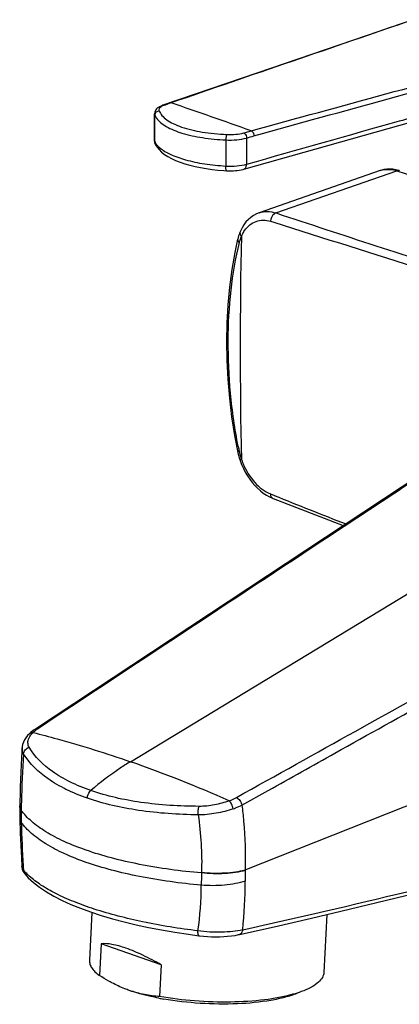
# Model space of a CAD drawing. Header units: millimetres. Extents: x 34 to 540, y 12 to 394.
# Tile 7 of 11: x 288 to 333, y 69 to 186. Entities that reach past the tile are written whole.
import ezdxf

# ---------------------------------------------------------------- set-up
doc = ezdxf.new("R2010")
doc.units = ezdxf.units.MM
doc.header["$LTSCALE"] = 32.67
doc.layers.get('0').update_dxf_attribs({"linetype": 'CONTINUOUS'})

msp = doc.modelspace()

# ---------------------------------------------------------------- linework, layer by layer
at = {"color": 7, "linetype": 'CONTINUOUS'}
for p, q in [((334.54, 185.59), (328.99, 183.68)), ((303.83, 171.25), (303.84, 174.4)), ((303.84, 174.44), (303.84, 174.39)), ((304.34, 175.2), (304.2, 175.1)), ((304.5, 175.29), (304.34, 175.2)), ((314.44, 167.83), (334.42, 173.47)), ((303.89, 170.92), (303.92, 170.83)), ((303.92, 170.82), (303.92, 170.83)), ((312.08, 167.65), (312.38, 167.64)), ((314.44, 167.83), (314.44, 167.83)), ((330.64, 167.65), (316.25, 162.63)), ((332.53, 167.75), (332.16, 167.81)), ((332.93, 167.64), (332.53, 167.75)), ((314, 160.39), (314, 160.39)), ((313.68, 134.37), (313.73, 134.15)), ((313.73, 134.15), (313.78, 133.94)), ((313.78, 133.94), (313.84, 133.73)), ((337.91, 133.14), (289.66, 101.29)), ((313.98, 133.28), (314, 133.21)), ((317.86, 128.71), (317.93, 128.69)), ((317.93, 128.69), (326.27, 125.46)), ((289.09, 100.86), (288.95, 100.73)), ((289.22, 100.97), (289.09, 100.86)), ((288.09, 99.05), (288.02, 97.92)), ((287.8, 92.05), (287.8, 91.79)), ((287.8, 91.79), (287.8, 91.54)), ((287.81, 90.67), (287.87, 88.92)), ((287.87, 88.92), (287.93, 87.46)), ((287.93, 87.46), (288, 85.98)), ((288, 85.98), (288.05, 84.95)), ((288.19, 84.41), (288.3, 84.22)), ((288.3, 84.22), (288.42, 84.06)), ((288.42, 84.06), (288.42, 84.06)), ((296.39, 79.49), (296.09, 73.81)), ((324.31, 79.25), (323.96, 72.37)), ((307.85, 76.9), (309.11, 76.73)), ((297.47, 75.76), (297.28, 71.99)), ((304.63, 73.26), (297.47, 75.76)), ((304.63, 73.26), (304.43, 69.5))]:
    msp.add_line(p, q, dxfattribs=at)
at = {"color": 9, "linetype": 'CONTINUOUS'}
for p, q in [((305.35, 175.55), (305.08, 175.45)), ((305.44, 175.58), (305.35, 175.55)), ((305.79, 175.7), (305.44, 175.58)), ((303.84, 174.4), (303.84, 174.39)), ((305.08, 175.45), (304.99, 175.42)), ((303.87, 171.1), (303.87, 174.25)), ((312.31, 171.3), (312.31, 168.16)), ((314.76, 171.53), (314.76, 168.39)), ((318.26, 162.62), (332.64, 167.63)), ((332.64, 167.63), (354.06, 160.76)), ((317.61, 129.23), (318.07, 129.05)), ((300.96, 97.4), (341.42, 121.94)), ((314.61, 84.55), (372.12, 107.33)), ((314.22, 92.25), (317.34, 94)), ((287.98, 91.73), (287.98, 91.65)), ((309.41, 84.18), (309.41, 84.26)), ((314.61, 84.47), (314.61, 84.55))]:
    msp.add_line(p, q, dxfattribs=at)
at = {"color": 7, "linetype": 'CONTINUOUS'}
for points in [[(328.99, 183.68), (316.1, 179.28), (304.82, 175.42)], [(303.91, 174.73), (303.86, 174.59), (303.84, 174.44)], [(304.2, 175.1), (304.08, 174.99), (303.99, 174.87), (303.91, 174.73)], [(304.82, 175.42), (304.69, 175.37), (304.5, 175.29)], [(303.83, 171.25), (303.85, 171.08), (303.89, 170.92)], [(303.92, 170.82), (303.96, 170.73), (304.14, 170.44), (304.36, 170.15), (304.65, 169.86), (305, 169.58), (305.41, 169.33), (305.85, 169.09), (306.34, 168.87), (306.86, 168.66), (307.43, 168.47), (308.02, 168.3), (308.65, 168.15), (309.3, 168.01), (309.97, 167.89), (310.66, 167.79), (311.37, 167.71), (312.08, 167.65)], [(312.38, 167.64), (312.48, 167.63), (312.72, 167.63), (312.96, 167.63), (313.2, 167.64), (313.44, 167.65), (313.67, 167.68), (313.9, 167.71), (314.13, 167.75), (314.35, 167.8), (314.44, 167.83)], [(332.16, 167.81), (331.79, 167.83), (331.43, 167.82), (331.07, 167.77), (330.73, 167.68), (330.64, 167.65)], [(316.25, 162.63), (315.93, 162.5), (315.59, 162.32), (315.27, 162.1), (314.98, 161.84), (314.7, 161.55), (314.45, 161.22), (314.23, 160.86), (314.04, 160.47), (314, 160.39)], [(314, 160.39), (313.94, 160.24), (313.88, 160.06), (313.82, 159.89), (313.76, 159.71)], [(313.71, 159.5), (313.36, 157.91), (313.01, 155.89), (312.74, 153.82), (312.55, 151.7), (312.43, 149.53), (312.39, 147.34), (312.43, 145.11), (312.54, 142.87), (312.73, 140.63), (312.99, 138.4), (313.34, 136.18), (313.68, 134.37)], [(313.76, 159.71), (313.72, 159.52), (313.71, 159.5)], [(313.84, 133.73), (313.9, 133.52), (313.96, 133.32), (313.98, 133.28)], [(314, 133.21), (314.18, 132.73), (314.39, 132.27), (314.61, 131.82), (314.87, 131.4), (315.14, 130.99), (315.43, 130.6), (315.74, 130.24), (316.07, 129.91), (316.41, 129.6), (316.76, 129.33), (317.12, 129.09)], [(317.12, 129.09), (317.49, 128.88), (317.86, 128.71)], [(288.95, 100.73), (288.74, 100.51), (288.54, 100.25), (288.37, 99.99), (288.24, 99.72), (288.15, 99.44), (288.1, 99.16), (288.09, 99.05)], [(289.66, 101.29), (289.51, 101.19), (289.37, 101.08), (289.22, 100.97)], [(288.02, 97.92), (287.98, 97.05), (287.94, 96.17), (287.9, 95.3), (287.87, 94.43), (287.84, 93.56), (287.82, 92.69), (287.8, 92.05)], [(287.8, 91.54), (287.8, 91.28), (287.8, 91.03), (287.81, 90.78), (287.81, 90.67)], [(313.91, 76.87), (318.04, 77.8), (322.5, 78.82), (326.95, 79.87), (331.4, 80.94), (335.85, 82.02), (340.31, 83.13), (344.76, 84.26), (349.21, 85.4), (353.37, 86.49)], [(288.05, 84.94), (288.06, 84.85), (288.11, 84.63), (288.19, 84.41)], [(288.42, 84.06), (288.82, 83.62), (289.45, 83.04), (290.16, 82.48), (290.97, 81.95), (291.86, 81.43), (292.84, 80.93), (293.89, 80.45), (295.02, 79.99), (296.22, 79.55), (297.49, 79.13), (298.82, 78.74), (300.21, 78.37), (301.65, 78.02), (303.13, 77.7), (304.67, 77.41), (306.24, 77.14), (307.85, 76.9)], [(309.11, 76.73), (309.17, 76.73), (309.64, 76.68), (310.12, 76.64), (310.61, 76.61), (311.09, 76.6), (311.58, 76.61), (312.06, 76.63), (312.52, 76.66), (312.97, 76.71), (313.41, 76.77), (313.82, 76.85), (313.91, 76.87)]]:
    msp.add_lwpolyline(points, dxfattribs=at)
at = {"color": 9, "linetype": 'CONTINUOUS'}
for centre, radius, start, end in [((101.79, -424.88), 634.29, 70.32717, 71.23858), ((305.38, 174.89), 1.65, 202.8694, 207.5983), ((305.25, 171.69), 1.5, 203.12, 205.6543), ((331.55, 165.05), 2.75, 106.9235, 109.2169), ((331.55, 165.03), 2.77, 101.897, 106.9153), ((1624.12, 4119.29), 4166.59, 251.73516, 252.07908), ((920.28, 146.57), 606.27, 178.74474, 181.2516), ((318.2, 158.12), 4.4, 156.828, 157.9362), ((367.73, 145.68), 55.02, 191.3425, 191.9193), ((322.1, 136.05), 8.39, 191.9221, 193.4628), ((322.19, 136.07), 8.48, 193.4621, 194.9943), ((322.23, 136.08), 8.53, 194.9935, 195.7595), ((322.24, 136.08), 8.53, 195.7584, 198.8258), ((322.23, 136.08), 8.52, 198.8394, 200.3294), ((322.25, 136.09), 8.54, 200.326, 202.5681), ((910.4, 1609.24), 1594.32, 248.19007, 248.5194), ((291.25, 98.91), 2.7, 134.5684, 139.3298), ((291.46, 98.71), 3, 133.4613, 134.6282), ((291.73, 98.45), 3.37, 132.7662, 133.7773), ((292.04, 98.11), 3.82, 128.9733, 132.7093), ((420.26, 89.14), 132.31, 176.0238, 178.4963), ((248.7, -51.85), 158.14, 66.1267, 70.7028), ((440.97, 88.52), 153.03, 178.467, 178.7971), ((288.42, 92.19), 0.616, 178.735, 180.7061), ((316.65, 91.02), 28.68, 178.7459, 181.6421), ((453.37, 95.04), 165.46, 181.6754, 183.4734), ((88.46, 1094.13), 1041.49, 282.52442, 284.7299), ((448.65, 94.76), 160.73, 183.4771, 183.6504), ((293.06, 88.54), 6.26, 219.7961, 221.2529), ((293.35, 88.79), 6.65, 221.2526, 222.6525), ((367.38, 83.4), 52.77, 178.8444, 180.2103), ((364.08, 82.71), 54.69, 178.4597, 179.9694), ((261.5, 83.01), 53.1, 353.96, 0.2179), ((271.56, 82.81), 37.83, 351.6226, 359.8898)]:
    msp.add_arc(centre, radius, start, end, dxfattribs=at)
at = {"color": 7, "linetype": 'CONTINUOUS'}
msp.add_arc((310.81, 102.75), 34.06, 259.0414, 260.0493, dxfattribs=at)
at = {"color": 9, "linetype": 'CONTINUOUS'}
for points, knots in [([(334.54, 185.58), (329.75, 183.92), (320.16, 180.64), (310.58, 177.36), (305.79, 175.7)], [0, 0, 0, 0, 0.500314, 1, 1, 1, 1]), ([(315.32, 172.38), (320.65, 173.86), (331.33, 176.76), (342, 179.68), (347.33, 181.17)], [0, 0, 0, 0, 0.500166, 1, 1, 1, 1]), ([(315.65, 171.78), (320.96, 173.26), (331.6, 176.19), (342.24, 179.13), (347.56, 180.63)], [0, 0, 0, 0, 0.499924, 1, 1, 1, 1]), ([(305.79, 175.7), (305.78, 175.71), (305.72, 175.72), (305.66, 175.71), (305.62, 175.7)], [0, 0, 0, 0, 0.262535, 1, 1, 1, 1]), ([(304.38, 174.74), (304.25, 174.74), (303.98, 174.63), (303.87, 174.37), (303.87, 174.25)], [0, 0, 0, 0, 0.509373, 1, 1, 1, 1]), ([(304.56, 175.21), (304.53, 175.19), (304.43, 175.1), (304.36, 174.98), (304.35, 174.89)], [0, 0, 0, 0, 0.297006, 1, 1, 1, 1]), ([(304.38, 174.74), (304.45, 174.55), (304.72, 174.16), (305.3, 173.66), (306.1, 173.2), (307.49, 172.64), (309.61, 172.16), (311.42, 172), (312.38, 171.95)], [0, 0, 0, 0, 0.07082, 0.157276, 0.261133, 0.382251, 0.669764, 1, 1, 1, 1]), ([(304.99, 175.42), (304.95, 175.41), (304.8, 175.35), (304.66, 175.28), (304.56, 175.21)], [0, 0, 0, 0, 0.282485, 1, 1, 1, 1]), ([(304.99, 175.42), (304.98, 175.43), (304.92, 175.44), (304.86, 175.44), (304.82, 175.42)], [0, 0, 0, 0, 0.262989, 1, 1, 1, 1]), ([(338.98, 175.21), (336.96, 174.65), (328.88, 172.4), (320.81, 170.1), (314.76, 168.39)], [0, 0, 0, 0, 0.249824, 1, 1, 1, 1]), ([(303.93, 174.12), (303.94, 174.1), (303.98, 174.02), (304.04, 173.94), (304.08, 173.88)], [0, 0, 0, 0, 0.242118, 1, 1, 1, 1]), ([(304.08, 173.88), (304.21, 173.69), (304.57, 173.33), (305.54, 172.67), (307.21, 172.01), (309.61, 171.51), (311.37, 171.35), (312.31, 171.3)], [0, 0, 0, 0, 0.077303, 0.169565, 0.399118, 0.681645, 1, 1, 1, 1]), ([(312.38, 171.95), (312.75, 171.93), (313.44, 171.94), (314.12, 172.05), (314.43, 172.13)], [0, 0, 0, 0, 0.530147, 1, 1, 1, 1]), ([(314.43, 172.13), (314.48, 172.11), (314.68, 171.97), (314.76, 171.72), (314.76, 171.53)], [0, 0, 0, 0, 0.21738, 1, 1, 1, 1]), ([(315.32, 172.38), (315.37, 172.36), (315.56, 172.22), (315.65, 171.96), (315.65, 171.78)], [0, 0, 0, 0, 0.217879, 1, 1, 1, 1]), ([(304.08, 170.74), (304.06, 170.77), (303.99, 170.86), (303.93, 170.96), (303.89, 171.04)], [0, 0, 0, 0, 0.259639, 1, 1, 1, 1]), ([(312.38, 171.95), (312.37, 171.92), (312.35, 171.83), (312.32, 171.62), (312.31, 171.43), (312.31, 171.3)], [0, 0, 0, 0, 0.158679, 0.404167, 1, 1, 1, 1]), ([(312.31, 171.3), (312.74, 171.28), (313.57, 171.3), (314.39, 171.42), (314.76, 171.53)], [0, 0, 0, 0, 0.530363, 1, 1, 1, 1]), ([(304.46, 170.34), (304.42, 170.37), (304.29, 170.5), (304.16, 170.63), (304.08, 170.74)], [0, 0, 0, 0, 0.265268, 1, 1, 1, 1]), ([(312.31, 168.16), (311.47, 168.21), (309.86, 168.37), (307.65, 168.83), (305.85, 169.45), (304.84, 170.01), (304.46, 170.34)], [0, 0, 0, 0, 0.30652, 0.584693, 0.819067, 1, 1, 1, 1]), ([(314.76, 168.39), (314.39, 168.28), (313.57, 168.15), (312.74, 168.14), (312.31, 168.16)], [0, 0, 0, 0, 0.469879, 1, 1, 1, 1]), ([(312.38, 167.64), (312.36, 167.64), (312.34, 167.7), (312.32, 167.8), (312.31, 167.96), (312.31, 168.09), (312.31, 168.16)], [0, 0, 0, 0, 0.090389, 0.294953, 0.606772, 1, 1, 1, 1]), ([(314.44, 167.83), (314.48, 167.84), (314.58, 167.89), (314.72, 168.08), (314.75, 168.26), (314.76, 168.39)], [0, 0, 0, 0, 0.211516, 0.444187, 1, 1, 1, 1]), ([(330.98, 167.74), (331.25, 167.8), (331.81, 167.83), (332.36, 167.72), (332.64, 167.63)], [0, 0, 0, 0, 0.484598, 1, 1, 1, 1]), ([(332.93, 167.64), (332.9, 167.65), (332.81, 167.67), (332.71, 167.65), (332.64, 167.63)], [0, 0, 0, 0, 0.242246, 1, 1, 1, 1]), ([(316.25, 162.63), (316.57, 162.74), (317.25, 162.85), (317.93, 162.73), (318.26, 162.62)], [0, 0, 0, 0, 0.487626, 1, 1, 1, 1]), ([(314.54, 160.54), (314.71, 160.79), (315.12, 161.23), (315.89, 161.67), (316.76, 161.82), (317.35, 161.73), (317.63, 161.64)], [0, 0, 0, 0, 0.258324, 0.502661, 0.745685, 1, 1, 1, 1]), ([(318.26, 162.62), (318.18, 162.59), (317.83, 162.37), (317.65, 161.95), (317.63, 161.64)], [0, 0, 0, 0, 0.22273, 1, 1, 1, 1]), ([(317.63, 161.64), (319.61, 161.01), (327.55, 158.5), (335.48, 155.99), (341.44, 154.1)], [0, 0, 0, 0, 0.248972, 1, 1, 1, 1]), ([(314, 160.39), (313.97, 160.31), (313.97, 160.1), (314.09, 159.93), (314.16, 159.85)], [0, 0, 0, 0, 0.442066, 1, 1, 1, 1]), ([(314.16, 159.85), (314.19, 159.92), (314.3, 160.15), (314.43, 160.38), (314.54, 160.54)], [0, 0, 0, 0, 0.257132, 1, 1, 1, 1]), ([(313.71, 159.5), (313.7, 159.44), (313.73, 159.27), (313.85, 159.16), (313.92, 159.11)], [0, 0, 0, 0, 0.429871, 1, 1, 1, 1]), ([(313.92, 159.11), (313.93, 159.16), (313.99, 159.39), (314.07, 159.61), (314.13, 159.77)], [0, 0, 0, 0, 0.255755, 1, 1, 1, 1]), ([(313.78, 134.86), (313.36, 136.95), (312.77, 141.14), (312.49, 147.37), (312.8, 153.37), (313.46, 157.25), (313.92, 159.11)], [0, 0, 0, 0, 0.262667, 0.518523, 0.764568, 1, 1, 1, 1]), ([(313.89, 134.32), (313.84, 134.32), (313.78, 134.32), (313.69, 134.34), (313.68, 134.37)], [0, 0, 0, 0, 0.684037, 1, 1, 1, 1]), ([(337.94, 132.98), (333.94, 130.35), (317.97, 119.81), (302, 109.28), (290.02, 101.37)], [0, 0, 0, 0, 0.250052, 1, 1, 1, 1]), ([(314.16, 133.33), (314.14, 133.32), (314.09, 133.31), (314.03, 133.29), (314, 133.29), (313.98, 133.28), (313.98, 133.28)], [0, 0, 0, 0, 0.426798, 0.740604, 0.932977, 1, 1, 1, 1]), ([(314.36, 132.81), (314.7, 132), (315.56, 130.57), (316.9, 129.51), (317.61, 129.23)], [0, 0, 0, 0, 0.536494, 1, 1, 1, 1]), ([(317.61, 129.23), (317.61, 129.11), (317.66, 128.89), (317.83, 128.72), (317.93, 128.69)], [0, 0, 0, 0, 0.546312, 1, 1, 1, 1]), ([(313.57, 93.16), (318.3, 95.79), (337.2, 106.31), (356.1, 116.85), (370.27, 124.75)], [0, 0, 0, 0, 0.25005, 1, 1, 1, 1]), ([(317.34, 94), (319.99, 95.47), (330.56, 101.38), (341.13, 107.28), (349.06, 111.71)], [0, 0, 0, 0, 0.250059, 1, 1, 1, 1]), ([(288.9, 100.2), (288.91, 100.24), (289, 100.41), (289.11, 100.56), (289.21, 100.67)], [0, 0, 0, 0, 0.236204, 1, 1, 1, 1]), ([(288.95, 100.73), (289.01, 100.78), (289.15, 100.87), (289.32, 100.89), (289.4, 100.88)], [0, 0, 0, 0, 0.481616, 1, 1, 1, 1]), ([(289.4, 100.88), (290.36, 100.64), (294.25, 99.61), (298.09, 98.4), (300.96, 97.4)], [0, 0, 0, 0, 0.245747, 1, 1, 1, 1]), ([(290.02, 101.37), (289.99, 101.34), (289.85, 101.25), (289.73, 101.16), (289.63, 101.08)], [0, 0, 0, 0, 0.259031, 1, 1, 1, 1]), ([(289.7, 101.32), (289.72, 101.33), (289.82, 101.38), (289.94, 101.38), (290.02, 101.37)], [0, 0, 0, 0, 0.236097, 1, 1, 1, 1]), ([(288.92, 99.14), (288.83, 99.29), (288.73, 99.66), (288.82, 100.03), (288.9, 100.2)], [0, 0, 0, 0, 0.486058, 1, 1, 1, 1]), ([(288.27, 98.32), (288.21, 98.43), (288.1, 98.66), (288.08, 98.92), (288.09, 99.05)], [0, 0, 0, 0, 0.50506, 1, 1, 1, 1]), ([(288.27, 98.32), (288.28, 98.49), (288.43, 98.85), (288.74, 99.07), (288.92, 99.14)], [0, 0, 0, 0, 0.486909, 1, 1, 1, 1]), ([(295.84, 93.07), (294.97, 93.37), (293.36, 94.03), (290.66, 95.58), (288.99, 97.14), (288.27, 98.32)], [0, 0, 0, 0, 0.293582, 0.557418, 1, 1, 1, 1]), ([(296.25, 93.98), (295.41, 94.28), (293.83, 94.92), (291.21, 96.44), (289.59, 97.98), (288.92, 99.14)], [0, 0, 0, 0, 0.293764, 0.557686, 1, 1, 1, 1]), ([(300.96, 97.4), (300.55, 97.16), (298.92, 96.12), (297.37, 94.94), (296.25, 93.98)], [0, 0, 0, 0, 0.243721, 1, 1, 1, 1]), ([(295.84, 93.07), (295.84, 93.16), (295.88, 93.49), (296.06, 93.82), (296.25, 93.98)], [0, 0, 0, 0, 0.254606, 1, 1, 1, 1]), ([(309.12, 92.1), (306.81, 92.11), (302.45, 92.36), (298.17, 93.31), (296.25, 93.98)], [0, 0, 0, 0, 0.531774, 1, 1, 1, 1]), ([(309.02, 91.08), (306.65, 91.12), (302.19, 91.41), (297.81, 92.39), (295.84, 93.07)], [0, 0, 0, 0, 0.531512, 1, 1, 1, 1]), ([(312.7, 92.76), (312.14, 92.55), (310.96, 92.23), (309.74, 92.09), (309.12, 92.1)], [0, 0, 0, 0, 0.494012, 1, 1, 1, 1]), ([(312.7, 92.76), (312.78, 92.79), (313.08, 92.9), (313.36, 93.04), (313.57, 93.16)], [0, 0, 0, 0, 0.258976, 1, 1, 1, 1]), ([(313.19, 91.81), (313.15, 92), (313.05, 92.27), (312.87, 92.58), (312.76, 92.71), (312.7, 92.76)], [0, 0, 0, 0, 0.542683, 0.793341, 1, 1, 1, 1]), ([(313.57, 93.16), (313.73, 93.08), (314.01, 92.8), (314.18, 92.45), (314.22, 92.25)], [0, 0, 0, 0, 0.474469, 1, 1, 1, 1]), ([(287.98, 91.65), (287.92, 91.72), (287.83, 91.87), (287.8, 92.04), (287.8, 92.12)], [0, 0, 0, 0, 0.528437, 1, 1, 1, 1]), ([(287.98, 91.73), (287.95, 91.77), (287.86, 91.9), (287.81, 92.07), (287.81, 92.18)], [0, 0, 0, 0, 0.275152, 1, 1, 1, 1]), ([(309.41, 84.18), (306.94, 84.39), (303.34, 84.88), (298.79, 85.91), (295.8, 86.81), (293.18, 87.83), (290.98, 88.98), (289.24, 90.21), (288.32, 91.16), (287.98, 91.65)], [0, 0, 0, 0, 0.320926, 0.467871, 0.602894, 0.724309, 0.830986, 0.922587, 1, 1, 1, 1]), ([(309.02, 91.08), (309.01, 91.27), (309.01, 91.61), (309.07, 91.95), (309.12, 92.1)], [0, 0, 0, 0, 0.548127, 1, 1, 1, 1]), ([(313.19, 91.81), (312.53, 91.57), (311.15, 91.22), (309.74, 91.08), (309.02, 91.08)], [0, 0, 0, 0, 0.494382, 1, 1, 1, 1]), ([(313.19, 91.81), (313.28, 91.84), (313.64, 91.97), (313.98, 92.12), (314.22, 92.25)], [0, 0, 0, 0, 0.259276, 1, 1, 1, 1]), ([(314.22, 92.25), (314.3, 91.61), (314.56, 89.05), (314.65, 86.48), (314.61, 84.55)], [0, 0, 0, 0, 0.251455, 1, 1, 1, 1]), ([(287.81, 90.67), (287.81, 90.63), (287.83, 90.46), (287.91, 90.31), (287.98, 90.2)], [0, 0, 0, 0, 0.23761, 1, 1, 1, 1]), ([(309.39, 82.74), (306.92, 82.95), (303.33, 83.43), (298.79, 84.47), (295.8, 85.36), (293.19, 86.39), (290.99, 87.53), (289.24, 88.76), (288.33, 89.72), (287.98, 90.2)], [0, 0, 0, 0, 0.32085, 0.467765, 0.602771, 0.724188, 0.830887, 0.92253, 1, 1, 1, 1]), ([(309.02, 91.08), (309.18, 89.95), (309.42, 87.68), (309.45, 85.4), (309.41, 84.26)], [0, 0, 0, 0, 0.501877, 1, 1, 1, 1]), ([(288.24, 84.53), (288.22, 84.56), (288.12, 84.68), (288.06, 84.83), (288.05, 84.94)], [0, 0, 0, 0, 0.281976, 1, 1, 1, 1]), ([(288.24, 84.53), (288.25, 84.49), (288.26, 84.32), (288.34, 84.16), (288.42, 84.06)], [0, 0, 0, 0, 0.255159, 1, 1, 1, 1]), ([(288.94, 83.81), (288.9, 83.85), (288.73, 84), (288.57, 84.17), (288.46, 84.29)], [0, 0, 0, 0, 0.257517, 1, 1, 1, 1]), ([(309.41, 84.26), (310.33, 84.17), (311.69, 84.13), (313.42, 84.3), (314.24, 84.46), (314.61, 84.55)], [0, 0, 0, 0, 0.526546, 0.77624, 1, 1, 1, 1]), ([(314.61, 84.47), (314.24, 84.37), (313.42, 84.21), (311.68, 84.05), (310.32, 84.08), (309.41, 84.18)], [0, 0, 0, 0, 0.223714, 0.473391, 1, 1, 1, 1]), ([(308.99, 77.3), (306.78, 77.57), (302.63, 78.24), (297.71, 79.49), (294.29, 80.71), (292.16, 81.66), (290.39, 82.66), (289.37, 83.42), (288.94, 83.81)], [0, 0, 0, 0, 0.312245, 0.590851, 0.713298, 0.82273, 0.918352, 1, 1, 1, 1]), ([(314.6, 83.21), (314.23, 83.09), (313.41, 82.89), (311.68, 82.65), (310.31, 82.65), (309.39, 82.74)], [0, 0, 0, 0, 0.225458, 0.475419, 1, 1, 1, 1]), ([(309.11, 76.73), (309.08, 76.74), (309.04, 76.79), (308.99, 76.98), (308.98, 77.17), (308.99, 77.3)], [0, 0, 0, 0, 0.11739, 0.323676, 1, 1, 1, 1]), ([(314.31, 77.42), (313.92, 77.33), (313.09, 77.2), (311.31, 77.09), (309.92, 77.17), (308.99, 77.3)], [0, 0, 0, 0, 0.221367, 0.470912, 1, 1, 1, 1]), ([(314.31, 77.42), (314.29, 77.29), (314.22, 77.05), (314.02, 76.89), (313.91, 76.87)], [0, 0, 0, 0, 0.5542, 1, 1, 1, 1])]:
    msp.add_open_spline(points, degree=3, knots=knots, dxfattribs=at)
for points in [[(303.84, 174.39), (303.84, 174.34), (303.85, 174.29), (303.87, 174.25)], [(304.35, 174.89), (304.35, 174.84), (304.36, 174.79), (304.38, 174.74)], [(314.43, 172.13), (314.73, 172.21), (315.02, 172.3), (315.32, 172.38)], [(303.87, 171.1), (303.85, 171.15), (303.83, 171.2), (303.83, 171.25)], [(303.92, 170.83), (303.88, 170.92), (303.87, 171.01), (303.87, 171.1)], [(314.76, 171.53), (315.05, 171.61), (315.35, 171.7), (315.65, 171.78)]]:
    msp.add_open_spline(points, degree=3, dxfattribs=at)
at = {"color": 7, "linetype": 'CONTINUOUS'}
for points, knots in [([(300.43, 75.24), (299.88, 75.43), (298.91, 75.72), (297.89, 75.81), (297.47, 75.76)], [0, 0, 0, 0, 0.579131, 1, 1, 1, 1]), ([(304.63, 73.26), (303.91, 73.67), (302.54, 74.39), (301.11, 75), (300.43, 75.24)], [0, 0, 0, 0, 0.531573, 1, 1, 1, 1]), ([(296.09, 73.81), (296.09, 73.66), (296.13, 73.33), (296.37, 72.86), (296.76, 72.41), (297.09, 72.13), (297.28, 71.99)], [0, 0, 0, 0, 0.203748, 0.429124, 0.691663, 1, 1, 1, 1]), ([(298.76, 71.13), (298.63, 71.2), (298.13, 71.47), (297.64, 71.76), (297.28, 71.99)], [0, 0, 0, 0, 0.247108, 1, 1, 1, 1]), ([(323.96, 72.37), (323.95, 72.16), (323.8, 71.71), (323.29, 71.13), (322.53, 70.61), (321.91, 70.33), (321.56, 70.19)], [0, 0, 0, 0, 0.184142, 0.401407, 0.671013, 1, 1, 1, 1]), ([(300.83, 70.22), (300.65, 70.29), (299.95, 70.55), (299.26, 70.87), (298.76, 71.13)], [0, 0, 0, 0, 0.245627, 1, 1, 1, 1]), ([(304.33, 69.31), (304.01, 69.37), (302.83, 69.62), (301.66, 69.93), (300.83, 70.22)], [0, 0, 0, 0, 0.268054, 1, 1, 1, 1]), ([(304.43, 69.5), (303.83, 69.54), (302.61, 69.69), (301.42, 70.02), (300.83, 70.22)], [0, 0, 0, 0, 0.492187, 1, 1, 1, 1]), ([(320.28, 69.76), (319.18, 69.45), (316.72, 69.01), (312.8, 68.77), (308.63, 68.91), (305.81, 69.25), (304.43, 69.5)], [0, 0, 0, 0, 0.214911, 0.467676, 0.737138, 1, 1, 1, 1]), ([(320.75, 69.86), (320.29, 69.68), (319.27, 69.36), (316.92, 68.87), (313.54, 68.55), (309.27, 68.61), (306.35, 68.95), (304.92, 69.2)], [0, 0, 0, 0, 0.092478, 0.20013, 0.450835, 0.727232, 1, 1, 1, 1]), ([(321.56, 70.19), (321.46, 70.15), (321.04, 69.99), (320.61, 69.85), (320.28, 69.76)], [0, 0, 0, 0, 0.235691, 1, 1, 1, 1])]:
    msp.add_open_spline(points, degree=3, knots=knots, dxfattribs=at)

doc.saveas('drawing.dxf')
